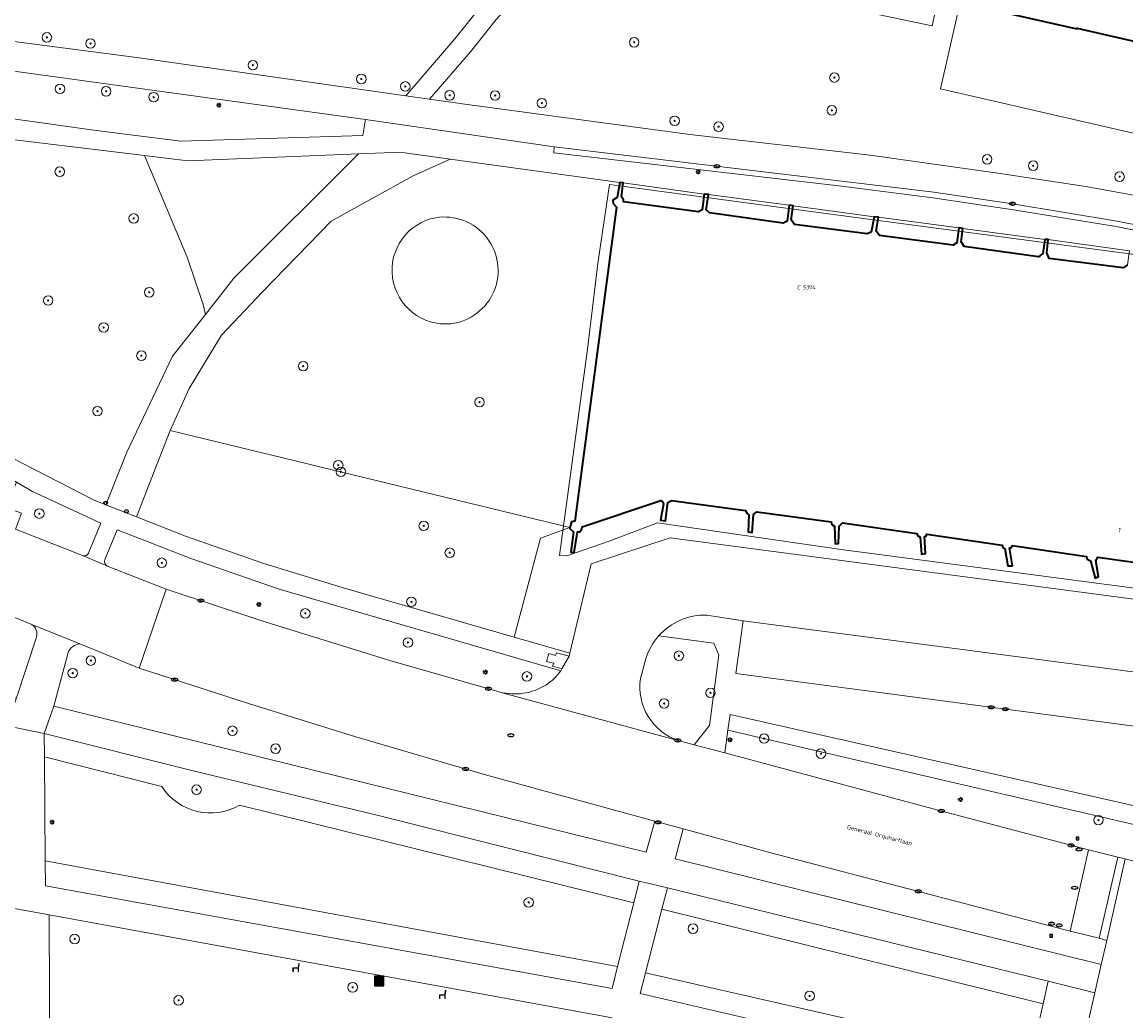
# Model space of a CAD drawing. Header units: metres. Extents: x 183765 to 187731, y 443805 to 446163.
# Tile 53 of 120: x 186158 to 186251, y 444577 to 444660. Entities that reach past the tile are written whole.
import ezdxf
from ezdxf.enums import TextEntityAlignment as Align

# ---------------------------------------------------------------- set-up
doc = ezdxf.new("R2010")
doc.units = ezdxf.units.M
doc.layers.get('0').update_dxf_attribs({"lineweight": 25})
for name, color, linetype, lineweight in [('B-WE-GR-BEPLANTING_CULTUUR_BOSPLANTSOEN-GV', 90, 'Continuous', 18), ('B-WE-GR-BEPLANTING_CULTUUR_HEESTERS-GV', 90, 'Continuous', 18), ('B-WE-GR-BOOM-S', 253, 'Continuous', 25), ('B-WE-GR-HAAG-GV', 90, 'Continuous', 13), ('B-WE-IE-MEUBILAIR-S', 7, 'Continuous', 25), ('B-WE-IE-MEUBILAIR_WEGMEUBILAIR-S', 7, 'Continuous', 25), ('B-WE-IE-MEUBILAIR_WEGMEUBILAIR_AFVALBAK-S', 7, 'Continuous', 25), ('B-WE-OG-BEBOUWING-GV', 7, 'Continuous', 35), ('B-WE-OG-BEBOUWING-T18', 10, 'Continuous', 18), ('B-WE-OG-TERREIN_BEGROEID-GV', 7, 'Continuous', 18), ('B-WE-OG-TERREIN_ERF-GV', 7, 'Continuous', 18), ('B-WE-OG-TERREIN_ONBEGROEID_ZAND-GV', 7, 'Continuous', 18), ('B-WE-OG-TOPOGRAFIE-T18', 10, 'Continuous', 18), ('B-WE-VH-GESLOTENVERHARDING_ASFALT-GV', 10, 'Continuous', 18), ('B-WE-VH-HALFVERHARDING_GRAVEL-GV', 130, 'Continuous', 18), ('B-WE-VH-ONVERHARD_ZAND-GV', 210, 'Continuous', 18), ('B-WE-VH-OPENVERHARDING_BETONSTRAATSTEEN-GV', 90, 'Continuous', 18), ('B-WE-VH-OPENVERHARDING_STRAATBAKSTEEN-GV', 90, 'Continuous', 18), ('B-WE-VH-OPENVERHARDING_TEGEL-GV', 90, 'Continuous', 18)]:
    doc.layers.add(name, color=color, linetype=linetype, lineweight=lineweight)
doc.layers.add('B-WE-KG-GRENS_PERCEEL-G', color=7, linetype='Continuous', lineweight=13, true_color=0xa55252)
doc.layers.add('B-WE-KG-GRENS_PERCEEL-S', color=7, linetype='Continuous', lineweight=25, true_color=0xa55252)
doc.styles.add('NLCS-ISO', font='NLCS-ISO.ttf')
doc.styles.add('NLCS-ISO-M200-T18', font='NLCS-ISO.ttf', dxfattribs={"height": 0.36})

# ---------------------------------------------------------------- blocks, each defined once
blk = doc.blocks.new('SIE-WEG_AFVALBAK-SO')
h = blk.add_hatch(color=256)
h.dxf.hatch_style = 1
h.paths.add_polyline_path([(-1.5, -1.5), (1.5, -1.5), (1.5, 1.5), (-1.5, 1.5)])
for points in [[(-2, -2), (2, -2), (2, 2), (-2, 2)], [(-1.5, -1.5), (1.5, -1.5), (1.5, 1.5), (-1.5, 1.5)]]:
    blk.add_lwpolyline(points, close=True)
blk = doc.blocks.new('SIE-MEUBILAIR_BORD_VERKEER-SO')
blk.add_lwpolyline([(-0.5625, -0.5625), (0.5625, -0.5625), (0.5625, 0.5625), (-0.5625, 0.5625)], close=True)
at = {"style": 'NLCS-ISO'}
blk.add_text('vb', height=0.75, dxfattribs=at).set_placement((0, 0), align=Align.MIDDLE_CENTER)
blk = doc.blocks.new('SIE-MEUBILAIR_PAAL_LICHTMAST-SO')
for points in [[(-0.62, 0), (-1, 0)], [(-0.71, 0.71), (-0.44, 0.44)], [(0, 1), (0, 0.62)], [(0.44, 0.44), (0.71, 0.71)], [(1, 0), (0.62, 0)], [(-0.71, -0.71), (-0.44, -0.44)], [(0, -0.62), (0, -1)], [(0.44, -0.44), (0.71, -0.71)]]:
    blk.add_lwpolyline(points)
blk.add_circle((0, 0), 0.5)
blk = doc.blocks.new('SIE-MEUBILAIR_PAAL_AFSLUITPAAL-SO')
blk.add_circle((0, 0), 0.75)
at = {"style": 'NLCS-ISO'}
blk.add_text('af', height=0.75, dxfattribs=at).set_placement((0, 0.05), align=Align.MIDDLE_CENTER)
blk = doc.blocks.new('SIE-MEUBILAIR_PUT_KOLK-SO')
blk.add_ellipse((0, 0), major_axis=(1.25, 0), ratio=0.54)
at = {"style": 'NLCS-ISO'}
blk.add_text('klk', height=0.75, dxfattribs=at).set_placement((0.03, 0), align=Align.MIDDLE_CENTER)
blk = doc.blocks.new('SIE-MEUBILAIR_PUT_RIOOLPUT-SO')
blk.add_ellipse((0, 0), major_axis=(1.25, 0), ratio=0.54)
at = {"style": 'NLCS-ISO'}
blk.add_text('ri', height=0.75, dxfattribs=at).set_placement((-0.04, 0.07), align=Align.MIDDLE_CENTER)
blk = doc.blocks.new('SIE-WEG_ZITBANK-SO')
at = {"color": 0, "linetype": 'ByBlock', "lineweight": 18}
blk.add_lwpolyline([(-0.91, -1.63), (-0.91, -0.2), (1.09, -0.2), (1.09, -1.63), (1.29, -1.63), (1.29, -0.21), (1.54, 1.78), (1.33, 1.78), (1.11, 0), (-1.11, 0), (-1.11, -1.63)], close=True, dxfattribs=at)
blk = doc.blocks.new('SGR-BOOM_GBKN-SO')
at = {"linetype": 'ByBlock', "lineweight": 18}
h = blk.add_hatch(color=0, dxfattribs=at)
h.dxf.hatch_style = 1
edge = h.paths.add_edge_path()
edge.add_arc((0, 0), 0.25, 0, 360)
at = {"color": 0, "linetype": 'ByBlock', "lineweight": 18}
for radius in [2, 0.25]:
    blk.add_circle((0, 0), radius, dxfattribs=at)
at = {"color": 0, "linetype": 'ByBlock', "lineweight": 18, "style": 'NLCS-ISO'}
blk.add_attdef('SOORT', (2.5, 0), '', height=1.5, dxfattribs=at)
blk = doc.blocks.new('SKG-PERCEELNUMMER-SO')
at = {"style": 'NLCS-ISO', "oblique": 10, "flags": 1}
for tag, p in [('GEMEENTECODE', (0, 2.55)), ('PERCEELGROOTTE', (0, -2.45))]:
    blk.add_attdef(tag, text='', height=1.8, dxfattribs=at).set_placement(p, align=Align.MIDDLE_CENTER)
at = {"style": 'NLCS-ISO', "oblique": 10}
blk.add_attdef('SECTIE', text='', height=1.8, dxfattribs=at).set_placement((-0.5, 0), align=Align.MIDDLE_RIGHT)
blk.add_attdef('PERCEELNUMMER', text='', height=1.8, dxfattribs=at).set_placement((0.5, 0), align=Align.MIDDLE_LEFT)

msp = doc.modelspace()

# ---------------------------------------------------------------- linework, layer by layer
at = {"layer": 'B-WE-GR-BEPLANTING_CULTUUR_BOSPLANTSOEN-GV', "flags": 128}
for points in [[(186263.552, 444708.114), (186240.207, 444711.908), (186226.843, 444713.083), (186223.663, 444700.61), (186225.54, 444692.376), (186240.798, 444689.046), (186234.319, 444659.258), (186218.759, 444662.527), (186221.388, 444674.097), (186210.917, 444676.207), (186210.174, 444675.01), (186206.27, 444670.03), (186203.624, 444666.684), (186199.83, 444662.064), (186197.718, 444659.771), (186195.557, 444657.07), (186192.137, 444653.09), (186195.087, 444652.671), (186213.986, 444650.139), (186229.13, 444648.399), (186240.022, 444646.862), (186247.4, 444645.731), (186254.279, 444644.461)], [(186255.334, 444649.297), (186235.016, 444653.97), (186236.133, 444658.888), (186236.662, 444661.214), (186236.785, 444661.187), (186242.762, 444687.288), (186244.28, 444694.538), (186265.813, 444689.65)], [(186168.197, 444648.36), (186154.276, 444650.032), (186147.854, 444650.924), (186143.334, 444650.984), (186138.696, 444650.805), (186137.685, 444650.652), (186139.823, 444642.024)], [(186146.315, 444631.354), (186149.399, 444628.503), (186156.013, 444623.527), (186163.918, 444619.458), (186164.964, 444619.045), (186166.73, 444623.463), (186170.545, 444631.515), (186173.307, 444635.025), (186173.118, 444635.844), (186171.786, 444639.84), (186168.197, 444648.36)]]:
    msp.add_lwpolyline(points, dxfattribs=at)
at = {"layer": 'B-WE-GR-BEPLANTING_CULTUUR_HEESTERS-GV', "flags": 128}
msp.add_lwpolyline([(186201.438, 444616.239), (186203.906, 444617.133), (186170.363, 444625.279), (186167.537, 444618.03), (186171.654, 444616.405), (186178.205, 444614.121), (186184.78, 444612.104), (186199.219, 444607.93)], close=True, dxfattribs=at)
at = {"layer": 'B-WE-GR-HAAG-GV'}
for points in [[(186162.769, 444607.353, 0.295987), (186161.79, 444606.627)], [(186169.652, 444595.377, 0.398066), (186176.187, 444593.829)]]:
    msp.add_lwpolyline(points, format="xyb", dxfattribs=at)
at = {"layer": 'B-WE-GR-HAAG-GV', "flags": 128}
for points in [[(186185.953, 444599.561), (186176.923, 444602.355), (186167.753, 444605.326), (186162.769, 444607.353)], [(186161.79, 444606.627), (186160.591, 444602.146), (186210.318, 444589.884), (186211.039, 444592.491), (186196.839, 444596.368), (186185.953, 444599.561)], [(186188.193, 444592.877), (186172.402, 444596.684), (186159.789, 444599.831), (186159.804, 444597.874), (186169.652, 444595.377)], [(186176.187, 444593.829), (186209.272, 444585.628), (186209.732, 444587.443), (186188.193, 444592.877)]]:
    msp.add_lwpolyline(points, dxfattribs=at)
for points in [[(186217.179, 444600.123), (186262.7, 444589.549), (186263.093, 444591.107), (186217.366, 444601.433)], [(186220.885, 444589.802), (186213.412, 444591.843), (186212.759, 444589.323), (186248.519, 444580.442), (186248.981, 444582.47), (186248.33, 444582.657), (186245.899, 444583.245)], [(186159.868, 444589.148), (186159.884, 444587.055), (186207.448, 444578.429), (186207.916, 444580.276)], [(186212.109, 444586.894), (186211.641, 444585.084), (186243.633, 444577.148), (186244.065, 444579.04)], [(186210.264, 444579.755), (186209.812, 444578.007), (186242.114, 444570.507), (186242.541, 444572.377)]]:
    msp.add_lwpolyline(points, close=True, dxfattribs=at)
at = {"layer": 'B-WE-KG-GRENS_PERCEEL-G', "flags": 128}
for points in [[(186203.035, 444614.784), (186205.388, 444632.11), (186206.266, 444639.297), (186207.239, 444645.92), (186208.088, 444645.826), (186225.825, 444643.43), (186242.437, 444641.22), (186253.649, 444639.737), (186254.439, 444639.605), (186254.179, 444637.905), (186253.25, 444630.973), (186253.182, 444630.973), (186252.564, 444626.599), (186254.341, 444619.731), (186256.403, 444611.757), (186255.333, 444611.521), (186241.769, 444613.305), (186226.693, 444615.298), (186211.268, 444617.512), (186207.201, 444615.975), (186203.657, 444614.741)], [(186203.657, 444614.741), (186203.035, 444614.784)]]:
    msp.add_lwpolyline(points, dxfattribs=at)
at = {"layer": 'B-WE-OG-BEBOUWING-GV', "flags": 128}
msp.add_lwpolyline([(186236.785, 444661.187), (186246.473, 444658.986), (186246.496, 444659.045), (186258.189, 444656.369), (186259.836, 444663.443), (186264.225, 444682.289), (186242.762, 444687.288)], close=True, dxfattribs=at)
msp.add_lwpolyline([(186250.716, 444639.194), (186250.362, 444638.926), (186244.135, 444639.725), (186243.942, 444640.181), (186244.064, 444641.299), (186243.785, 444641.311), (186243.612, 444640.142), (186243.245, 444639.861), (186237.018, 444640.724), (186236.762, 444641.104), (186236.909, 444642.247), (186236.566, 444642.284), (186236.394, 444641.026), (186236.078, 444640.834), (186229.889, 444641.646), (186229.608, 444642.013), (186229.806, 444643.195), (186229.463, 444643.206), (186229.214, 444641.935), (186228.872, 444641.781), (186222.772, 444642.556), (186222.479, 444642.948), (186222.651, 444644.143), (186222.308, 444644.192), (186222.149, 444642.858), (186221.819, 444642.691), (186215.617, 444643.542), (186215.35, 444643.807), (186215.534, 444645.091), (186215.179, 444645.127), (186215.019, 444643.806), (186214.703, 444643.639), (186208.412, 444644.464), (186208.398, 444644.654), (186208.232, 444644.882), (186208.38, 444646.064), (186208.1, 444646.101), (186207.877, 444644.83), (186207.522, 444644.625), (186207.549, 444644.333), (186207.83, 444644.029), (186204.327, 444617.661), (186204.035, 444617.596), (186203.906, 444617.133), (186203.898, 444617.036), (186204.217, 444616.771), (186203.996, 444615.068), (186204.275, 444615.031), (186204.56, 444616.76), (186204.738, 444616.761), (186204.927, 444617.015), (186204.939, 444617.181), (186211.533, 444619.393), (186211.699, 444619.292), (186211.776, 444619.127), (186211.528, 444617.755), (186211.935, 444617.705), (186212.131, 444619.23), (186212.448, 444619.397), (186218.641, 444618.564), (186218.778, 444618.306), (186218.943, 444618.205), (186218.873, 444616.757), (186219.217, 444616.708), (186219.337, 444618.232), (186219.615, 444618.462), (186225.845, 444617.605), (186225.907, 444617.371), (186226.123, 444617.232), (186226.193, 444615.772), (186226.473, 444615.798), (186226.504, 444617.246), (186226.808, 444617.514), (186233.034, 444616.643), (186233.087, 444616.449), (186233.316, 444616.323), (186233.424, 444614.888), (186233.767, 444614.953), (186233.671, 444616.388), (186233.811, 444616.414), (186233.886, 444616.566), (186240.189, 444615.647), (186240.254, 444615.463), (186240.42, 444615.362), (186240.68, 444613.903), (186241.074, 444613.917), (186240.826, 444615.415), (186240.966, 444615.428), (186241.066, 444615.631), (186247.269, 444614.708), (186247.346, 444614.464), (186247.626, 444614.338), (186248.013, 444612.892), (186248.292, 444613.02), (186248.058, 444614.328), (186248.234, 444614.646), (186254.41, 444613.783)], dxfattribs=at)
at = {"layer": 'B-WE-OG-TERREIN_BEGROEID-GV', "flags": 128}
for points in [[(186153.734, 444669.399), (186155.086, 444658.221), (186167.756, 444656.55), (186190.14, 444653.373), (186194.248, 444658.155), (186196.428, 444660.879)], [(186158.811, 444620.152), (186157.454, 444620.937), (186156.629, 444618.821), (186157.879, 444618.333), (186157.358, 444616.982), (186162.985, 444614.771)], [(186163.522, 444615.06), (186164.528, 444617.484), (186158.811, 444620.152)], [(186179.497, 444611.967), (186172.17, 444614.502), (186165.919, 444616.923), (186164.886, 444614.5)], [(186165.131, 444613.878), (186165.148, 444613.871), (186170.01, 444611.965), (186178.061, 444609.307), (186188.808, 444605.974), (186197.967, 444603.338), (186198.026, 444603.321)], [(186203.154, 444605.095), (186179.497, 444611.967)], [(186158.745, 444608.99), (186157.307, 444609.575), (186156.147, 444610.191), (186153.639, 444604.639), (186156.537, 444602.815), (186157.451, 444602.831), (186159.143, 444607.931)], [(186216.417, 444606.421), (186215.981, 444607.422), (186211.362, 444608.035)], [(186213.072, 444599.235), (186214.338, 444598.896), (186215.643, 444600.499), (186216.417, 444606.421)], [(186210.261, 444606.022), (186209.834, 444604.463)], [(186169.652, 444595.377), (186159.804, 444597.874), (186159.868, 444589.148), (186207.916, 444580.276), (186209.272, 444585.628), (186176.187, 444593.829)], [(186207.001, 444576.064), (186160.188, 444584.613), (186160.251, 444570.86)]]:
    msp.add_lwpolyline(points, dxfattribs=at)
for points in [[(186136.573, 444658.145), (186137.401, 444652.413), (186147.229, 444652.649), (186153.949, 444651.876), (186164.147, 444650.449), (186171.253, 444649.557), (186186.535, 444650.032), (186186.76, 444651.377), (186147.444, 444656.798)], [(186186.157, 444648.491), (186171.848, 444647.921), (186168.197, 444648.36), (186171.786, 444639.84), (186173.118, 444635.844), (186173.307, 444635.025), (186175.691, 444638.054)], [(186207.83, 444644.029), (186207.549, 444644.333), (186207.522, 444644.625), (186207.877, 444644.83), (186208.1, 444646.101), (186193.854, 444648.055), (186190.767, 444646.651), (186183.865, 444642.837), (186178.113, 444636.904), (186174.662, 444633.271), (186171.937, 444628.791), (186170.363, 444625.279), (186203.906, 444617.133), (186204.035, 444617.596), (186204.327, 444617.661)], [(186217.179, 444600.123), (186216.905, 444598.209), (186235.145, 444593.329), (186247.433, 444590.085), (186249.896, 444589.466), (186250.534, 444589.317), (186261.904, 444586.393), (186262.7, 444589.549)], [(186211.641, 444585.084), (186210.264, 444579.755), (186242.541, 444572.377), (186243.633, 444577.148)]]:
    msp.add_lwpolyline(points, close=True, dxfattribs=at)
at = {"layer": 'B-WE-OG-TERREIN_BEGROEID-GV'}
for points in [[(186193.915, 444634.24, -0.955888), (186192.644, 444643.14)], [(186192.644, 444643.14, 0.955888), (186193.915, 444634.24)], [(186192.644, 444643.14, -1.02486), (186193.915, 444634.24)], [(186193.915, 444634.24, 1.02486), (186192.644, 444643.14)], [(186162.985, 444614.771, 0.470237), (186163.522, 444615.06)], [(186164.886, 444614.5, 0.416987), (186165.131, 444613.878)], [(186159.143, 444607.931, 0.312542), (186158.745, 444608.99)], [(186211.362, 444608.035, 0.112692), (186210.261, 444606.022)], [(186201.899, 444603.908, 0.086815), (186203.154, 444605.095)], [(186198.026, 444603.321, 0.207373), (186201.899, 444603.908)], [(186209.834, 444604.463, 0.36624), (186213.072, 444599.235)], [(186176.187, 444593.829, -0.398066), (186169.652, 444595.377)]]:
    msp.add_lwpolyline(points, format="xyb", dxfattribs=at)
at = {"layer": 'B-WE-OG-TERREIN_ERF-GV', "flags": 128}
for points in [[(186215.179, 444645.127), (186208.38, 444646.064), (186208.232, 444644.882), (186208.398, 444644.654), (186208.412, 444644.464), (186214.703, 444643.639), (186215.019, 444643.806)], [(186222.308, 444644.192), (186215.534, 444645.091), (186215.35, 444643.807), (186215.617, 444643.542), (186221.819, 444642.691), (186222.149, 444642.858)], [(186229.463, 444643.206), (186222.651, 444644.143), (186222.479, 444642.948), (186222.772, 444642.556), (186228.872, 444641.781), (186229.214, 444641.935)], [(186236.566, 444642.284), (186229.806, 444643.195), (186229.608, 444642.013), (186229.889, 444641.646), (186236.078, 444640.834), (186236.394, 444641.026)], [(186243.785, 444641.311), (186236.909, 444642.247), (186236.762, 444641.104), (186237.018, 444640.724), (186243.245, 444639.861), (186243.612, 444640.142)], [(186250.889, 444640.363), (186244.064, 444641.299), (186243.942, 444640.181), (186244.135, 444639.725), (186250.362, 444638.926), (186250.716, 444639.194)]]:
    msp.add_lwpolyline(points, close=True, dxfattribs=at)
at = {"layer": 'B-WE-OG-TERREIN_ONBEGROEID_ZAND-GV', "flags": 128}
msp.add_lwpolyline([(186240.798, 444689.046), (186225.54, 444692.376), (186221.388, 444674.097), (186218.759, 444662.527), (186234.319, 444659.258)], close=True, dxfattribs=at)
at = {"layer": 'B-WE-VH-GESLOTENVERHARDING_ASFALT-GV', "flags": 128}
for points in [[(186210.595, 444714.95), (186210.989, 444712.645), (186212.684, 444706.712), (186213.411, 444700.839), (186213.713, 444692.968), (186212.926, 444687.156), (186212.018, 444682.555), (186209.869, 444677.741), (186208.779, 444675.985), (186204.934, 444671.081), (186202.301, 444667.751), (186198.547, 444663.18), (186196.428, 444660.879), (186194.248, 444658.155), (186190.14, 444653.373), (186192.137, 444653.09), (186195.557, 444657.07), (186197.718, 444659.771), (186199.83, 444662.064), (186203.624, 444666.684)], [(186279.673, 444639.457), (186279.5, 444638.821), (186277.385, 444639.494), (186266.094, 444641.82), (186255.605, 444644.165), (186254.279, 444644.461), (186247.4, 444645.731), (186240.022, 444646.862), (186229.13, 444648.399), (186213.986, 444650.139), (186195.087, 444652.671), (186192.137, 444653.09), (186190.14, 444653.373), (186167.756, 444656.55), (186155.086, 444658.221), (186136.116, 444660.722), (186134.559, 444660.861), (186131.357, 444660.66), (186130.451, 444660.47), (186130.077, 444660.467)], [(186129.315, 444656.719), (186131.914, 444658.213), (186134.203, 444658.279), (186134.973, 444658.235), (186136.573, 444658.145), (186147.444, 444656.798), (186186.76, 444651.377), (186202.597, 444649.087), (186234.465, 444645.297), (186241.07, 444644.312), (186249.856, 444642.842), (186259.053, 444641.027), (186276.866, 444637.034), (186278.801, 444636.6), (186278.868, 444636.865)], [(186151.154, 444612.841), (186156.147, 444610.191), (186157.307, 444609.575), (186158.745, 444608.99), (186162.769, 444607.353), (186167.753, 444605.326), (186170.01, 444611.965), (186165.148, 444613.871), (186165.131, 444613.878), (186162.985, 444614.771), (186157.358, 444616.982), (186153.701, 444618.4), (186153.576, 444618.452), (186153.561, 444618.458)]]:
    msp.add_lwpolyline(points, dxfattribs=at)
at = {"layer": 'B-WE-VH-HALFVERHARDING_GRAVEL-GV', "flags": 128}
msp.add_lwpolyline([(186160.251, 444570.86), (186160.188, 444584.613), (186156.971, 444585.201), (186156.58, 444579.465), (186156.497, 444573.958), (186157.223, 444574.169), (186157.329, 444571.473)], dxfattribs=at)
at = {"layer": 'B-WE-VH-ONVERHARD_ZAND-GV'}
for points in [[(186162.769, 444607.353, 0.295987), (186161.79, 444606.627)], [(186169.652, 444595.377, 0.398066), (186176.187, 444593.829)]]:
    msp.add_lwpolyline(points, format="xyb", dxfattribs=at)
at = {"layer": 'B-WE-VH-ONVERHARD_ZAND-GV', "flags": 128}
for points in [[(186185.953, 444599.561), (186176.923, 444602.355), (186167.753, 444605.326), (186162.769, 444607.353)], [(186161.79, 444606.627), (186160.591, 444602.146), (186210.318, 444589.884), (186211.039, 444592.491), (186196.839, 444596.368), (186185.953, 444599.561)], [(186188.193, 444592.877), (186172.402, 444596.684), (186159.789, 444599.831), (186159.804, 444597.874), (186169.652, 444595.377)], [(186176.187, 444593.829), (186209.272, 444585.628), (186209.732, 444587.443), (186188.193, 444592.877)]]:
    msp.add_lwpolyline(points, dxfattribs=at)
for points in [[(186217.179, 444600.123), (186262.7, 444589.549), (186263.093, 444591.107), (186217.366, 444601.433)], [(186220.885, 444589.802), (186213.412, 444591.843), (186212.759, 444589.323), (186248.519, 444580.442), (186248.981, 444582.47), (186248.33, 444582.657), (186245.899, 444583.245)], [(186159.868, 444589.148), (186159.884, 444587.055), (186207.448, 444578.429), (186207.916, 444580.276)], [(186212.109, 444586.894), (186211.641, 444585.084), (186243.633, 444577.148), (186244.065, 444579.04)], [(186210.264, 444579.755), (186209.812, 444578.007), (186242.114, 444570.507), (186242.541, 444572.377)]]:
    msp.add_lwpolyline(points, close=True, dxfattribs=at)
at = {"layer": 'B-WE-VH-OPENVERHARDING_BETONSTRAATSTEEN-GV', "flags": 128}
for points in [[(186218.462, 444609.3), (186217.834, 444604.865), (186251.93, 444600.373), (186257.498, 444596.282), (186259.758, 444599.428)], [(186260.695, 444599.568), (186253.752, 444604.674), (186218.462, 444609.3)]]:
    msp.add_lwpolyline(points, dxfattribs=at)
msp.add_lwpolyline([(186249.896, 444589.466), (186247.433, 444590.085), (186245.899, 444583.245), (186248.33, 444582.657)], close=True, dxfattribs=at)
at = {"layer": 'B-WE-VH-OPENVERHARDING_STRAATBAKSTEEN-GV', "flags": 128}
for points in [[(186258.941, 444640.537), (186249.768, 444642.397), (186241.139, 444643.809), (186234.369, 444644.798), (186226.483, 444645.81), (186202.569, 444648.594), (186202.597, 444649.087), (186186.76, 444651.377), (186186.535, 444650.032), (186171.253, 444649.557), (186164.147, 444650.449), (186153.949, 444651.876)], [(186154.276, 444650.032), (186168.197, 444648.36), (186171.848, 444647.921), (186186.157, 444648.491), (186189.033, 444648.605), (186190.059, 444648.575), (186193.854, 444648.055), (186208.1, 444646.101), (186208.38, 444646.064), (186215.179, 444645.127), (186215.534, 444645.091), (186222.308, 444644.192), (186222.651, 444644.143), (186229.463, 444643.206), (186229.806, 444643.195), (186236.566, 444642.284), (186236.909, 444642.247), (186243.785, 444641.311), (186244.064, 444641.299), (186250.889, 444640.363)], [(186318.967, 444612.914), (186319.665, 444615.996), (186277.693, 444625.622), (186271.379, 444627.07), (186265.975, 444603.633), (186265.556, 444603.504), (186255.657, 444610.537), (186254.863, 444610.642), (186212.322, 444616.272), (186205.702, 444614.085), (186203.916, 444606.572), (186203.837, 444606.345), (186203.241, 444605.255), (186203.154, 444605.095)], [(186254.41, 444613.783), (186248.234, 444614.646), (186248.058, 444614.328), (186248.292, 444613.02), (186248.013, 444612.892), (186247.626, 444614.338), (186247.346, 444614.464), (186247.269, 444614.708), (186241.066, 444615.631), (186240.966, 444615.428), (186240.826, 444615.415), (186241.074, 444613.917), (186240.68, 444613.903), (186240.42, 444615.362), (186240.254, 444615.463), (186240.189, 444615.647), (186233.886, 444616.566), (186233.811, 444616.414), (186233.671, 444616.388), (186233.767, 444614.953), (186233.424, 444614.888), (186233.316, 444616.323), (186233.087, 444616.449), (186233.034, 444616.643), (186226.808, 444617.514), (186226.504, 444617.246), (186226.473, 444615.798), (186226.193, 444615.772), (186226.123, 444617.232), (186225.907, 444617.371), (186225.845, 444617.605), (186219.615, 444618.462), (186219.337, 444618.232), (186219.217, 444616.708), (186218.873, 444616.757), (186218.943, 444618.205), (186218.778, 444618.306), (186218.641, 444618.564), (186212.448, 444619.397), (186212.131, 444619.23), (186211.935, 444617.705), (186211.528, 444617.755), (186211.776, 444619.127), (186211.699, 444619.292), (186211.533, 444619.393), (186204.939, 444617.181), (186204.927, 444617.015), (186204.738, 444616.761), (186204.56, 444616.76), (186204.275, 444615.031), (186203.996, 444615.068), (186204.217, 444616.771), (186203.898, 444617.036), (186203.906, 444617.133), (186201.438, 444616.239), (186199.219, 444607.93), (186203.916, 444606.572), (186205.702, 444614.085), (186212.322, 444616.272), (186254.863, 444610.642)], [(186215.404, 444609.775), (186218.462, 444609.3), (186253.752, 444604.674), (186260.695, 444599.568), (186264.075, 444597.081), (186264.342, 444596.679), (186272.211, 444594.947), (186307.009, 444586.889), (186305.906, 444582.314), (186305.741, 444581.106), (186305.237, 444579.785)], [(186218.462, 444609.3), (186215.404, 444609.775)], [(186259.758, 444599.428), (186257.498, 444596.282), (186251.93, 444600.373), (186217.834, 444604.865), (186218.462, 444609.3)], [(186211.362, 444608.035), (186215.981, 444607.422), (186216.417, 444606.421), (186215.643, 444600.499), (186214.338, 444598.896), (186216.905, 444598.209), (186217.179, 444600.123), (186217.366, 444601.433), (186263.093, 444591.107), (186264.378, 444596.201), (186264.342, 444596.679), (186264.075, 444597.081), (186260.695, 444599.568)], [(186209.834, 444604.463), (186210.261, 444606.022)], [(186198.026, 444603.321), (186213.072, 444599.235)]]:
    msp.add_lwpolyline(points, dxfattribs=at)
for points in [[(186202.597, 444649.087), (186202.569, 444648.594), (186226.483, 444645.81), (186234.369, 444644.798), (186241.139, 444643.809), (186249.768, 444642.397), (186258.941, 444640.537), (186276.769, 444636.6), (186276.866, 444637.034), (186259.053, 444641.027), (186249.856, 444642.842), (186241.07, 444644.312), (186234.465, 444645.297)], [(186171.937, 444628.791), (186174.662, 444633.271), (186178.113, 444636.904), (186183.865, 444642.837), (186190.767, 444646.651), (186193.854, 444648.055), (186190.059, 444648.575), (186189.033, 444648.605), (186186.157, 444648.491), (186175.691, 444638.054), (186173.307, 444635.025), (186170.545, 444631.515), (186166.73, 444623.463), (186164.964, 444619.045), (186167.537, 444618.03), (186170.363, 444625.279)], [(186247.433, 444590.085), (186235.145, 444593.329), (186216.905, 444598.209), (186214.338, 444598.896), (186213.072, 444599.235), (186198.026, 444603.321), (186197.967, 444603.338), (186188.808, 444605.974), (186178.061, 444609.307), (186170.01, 444611.965), (186167.753, 444605.326), (186176.923, 444602.355), (186185.953, 444599.561), (186196.839, 444596.368), (186211.039, 444592.491), (186213.412, 444591.843), (186220.885, 444589.802), (186245.899, 444583.245)], [(186274.504, 444574.014), (186274.902, 444575.799), (186276.437, 444582.655), (186269.655, 444584.399), (186261.904, 444586.393), (186250.534, 444589.317), (186248.981, 444582.47), (186248.519, 444580.442), (186247.966, 444578.073), (186246.056, 444569.611), (186245.536, 444567.424), (186243.987, 444560.613), (186240.967, 444547.411), (186240.686, 444546.186), (186246.711, 444544.792), (186246.78, 444545.091), (186251.247, 444544.06), (186251.185, 444543.788), (186266.785, 444540.225), (186267.065, 444541.467), (186271.649, 444561.46), (186272.178, 444563.803), (186273.932, 444571.562)], [(186250.534, 444589.317), (186249.896, 444589.466), (186248.33, 444582.657), (186248.981, 444582.47)], [(186247.966, 444578.073), (186244.065, 444579.04), (186243.633, 444577.148), (186242.541, 444572.377), (186242.114, 444570.507), (186246.056, 444569.611)]]:
    msp.add_lwpolyline(points, close=True, dxfattribs=at)
at = {"layer": 'B-WE-VH-OPENVERHARDING_STRAATBAKSTEEN-GV'}
for points in [[(186211.362, 444608.035, -0.223414), (186215.404, 444609.775)], [(186215.404, 444609.775, 0.223414), (186211.362, 444608.035)], [(186210.261, 444606.022, -0.112692), (186211.362, 444608.035)], [(186203.154, 444605.095, -0.086815), (186201.899, 444603.908)], [(186201.899, 444603.908, -0.207373), (186198.026, 444603.321)], [(186213.072, 444599.235, -0.36624), (186209.834, 444604.463)]]:
    msp.add_lwpolyline(points, format="xyb", dxfattribs=at)
at = {"layer": 'B-WE-VH-OPENVERHARDING_TEGEL-GV', "flags": 128}
for points in [[(186258.189, 444656.369), (186246.496, 444659.045), (186246.473, 444658.986), (186236.785, 444661.187), (186236.662, 444661.214), (186236.133, 444658.888), (186235.016, 444653.97), (186255.334, 444649.297)], [(186142.549, 444629.244), (186144.579, 444630.844), (186148.402, 444627.102), (186153.322, 444623.325), (186156.55, 444621.459), (186157.454, 444620.937), (186158.811, 444620.152), (186164.528, 444617.484), (186163.522, 444615.06)], [(186167.537, 444618.03), (186164.964, 444619.045), (186163.918, 444619.458), (186156.013, 444623.527), (186149.399, 444628.503), (186146.315, 444631.354)], [(186164.886, 444614.5), (186165.919, 444616.923), (186172.17, 444614.502), (186179.497, 444611.967), (186203.154, 444605.095), (186203.241, 444605.255), (186202.464, 444605.492), (186202.572, 444605.742), (186201.95, 444605.891), (186202.137, 444606.553), (186202.708, 444606.375), (186202.789, 444606.621), (186203.837, 444606.345), (186203.916, 444606.572), (186199.219, 444607.93), (186184.78, 444612.104), (186178.205, 444614.121), (186171.654, 444616.405), (186167.537, 444618.03)], [(186162.985, 444614.771), (186165.131, 444613.878)], [(186162.769, 444607.353), (186158.745, 444608.99)], [(186159.143, 444607.931), (186157.451, 444602.831), (186156.649, 444600.478), (186159.789, 444599.831), (186160.591, 444602.146), (186161.79, 444606.627)]]:
    msp.add_lwpolyline(points, dxfattribs=at)
at = {"layer": 'B-WE-VH-OPENVERHARDING_TEGEL-GV'}
for points in [[(186163.522, 444615.06, -0.470237), (186162.985, 444614.771)], [(186165.131, 444613.878, -0.416987), (186164.886, 444614.5)], [(186158.745, 444608.99, -0.312542), (186159.143, 444607.931)], [(186161.79, 444606.627, -0.295987), (186162.769, 444607.353)]]:
    msp.add_lwpolyline(points, format="xyb", dxfattribs=at)
at = {"layer": 'B-WE-VH-OPENVERHARDING_TEGEL-GV', "flags": 128}
for points in [[(186203.837, 444606.345), (186202.789, 444606.621), (186202.708, 444606.375), (186202.137, 444606.553), (186201.95, 444605.891), (186202.572, 444605.742), (186202.464, 444605.492), (186203.241, 444605.255)], [(186160.591, 444602.146), (186159.789, 444599.831), (186172.402, 444596.684), (186188.193, 444592.877), (186209.732, 444587.443), (186212.109, 444586.894), (186244.065, 444579.04), (186247.966, 444578.073), (186248.519, 444580.442), (186212.759, 444589.323), (186213.412, 444591.843), (186211.039, 444592.491), (186210.318, 444589.884)], [(186209.812, 444578.007), (186210.264, 444579.755), (186211.641, 444585.084), (186212.109, 444586.894), (186209.732, 444587.443), (186209.272, 444585.628), (186207.916, 444580.276), (186207.448, 444578.429), (186159.884, 444587.055), (186159.868, 444589.148), (186159.804, 444597.874), (186159.789, 444599.831), (186156.649, 444600.478), (186156.697, 444598.211), (186156.971, 444585.201), (186160.188, 444584.613), (186207.001, 444576.064), (186209.196, 444575.569), (186218.144, 444573.547), (186240.433, 444568.552), (186244.05, 444567.728), (186245.536, 444567.424), (186246.056, 444569.611), (186242.114, 444570.507)]]:
    msp.add_lwpolyline(points, close=True, dxfattribs=at)

# ---------------------------------------------------------------- block references
at = {"layer": 'B-WE-GR-BOOM-S', "xscale": 0.2, "yscale": 0.2, "zscale": 0.2}
for p in [(186160.008, 444658.278), (186163.665, 444657.762), (186209.302, 444657.865), (186177.299, 444655.943), (186186.404, 444654.784), (186226.117, 444654.903), (186161.104, 444653.964), (186164.978, 444653.751), (186190.093, 444654.161), (186193.819, 444653.412), (186197.633, 444653.394), (186168.967, 444653.264), (186201.558, 444652.756), (186225.904, 444652.154), (186212.706, 444651.278), (186216.394, 444650.78), (186238.945, 444648.041), (186161.086, 444647.006), (186242.806, 444647.508), (186250.058, 444646.584), (186167.29, 444643.081), (186168.599, 444636.878), (186160.115, 444636.189), (186164.771, 444633.925), (186167.94, 444631.558), (186181.525, 444630.684), (186196.321, 444627.656), (186164.25, 444626.895), (186184.467, 444622.365), (186184.69, 444621.805), (186159.369, 444618.3), (186191.641, 444617.267), (186193.823, 444615.014), (186169.65, 444614.173), (186190.607, 444610.897), (186181.697, 444609.922), (186190.318, 444607.48), (186213.062, 444606.366), (186163.69, 444605.96), (186162.173, 444604.911), (186200.307, 444604.631), (186215.713, 444603.255), (186211.817, 444602.356), (186175.583, 444600.069), (186220.217, 444599.414), (186179.204, 444598.563), (186224.986, 444598.149), (186172.574, 444595.119), (186248.282, 444592.566), (186200.454, 444585.659), (186214.247, 444583.457), (186162.339, 444582.583), (186185.676, 444578.532), (186171.064, 444577.434), (186224.039, 444577.807)]:
    msp.add_blockref('SGR-BOOM_GBKN-SO', p, dxfattribs=at)
at = {"layer": 'B-WE-IE-MEUBILAIR-S', "xscale": 0.2, "yscale": 0.2, "zscale": 0.2}
for name, p in [('SIE-MEUBILAIR_PAAL_LICHTMAST-SO', (186174.437, 444652.591)), ('SIE-MEUBILAIR_PAAL_LICHTMAST-SO', (186214.673, 444647.001)), ('SIE-MEUBILAIR_PUT_KOLK-SO', (186216.247, 444647.463)), ('SIE-MEUBILAIR_PUT_KOLK-SO', (186241.07, 444644.312)), ('SIE-MEUBILAIR_PAAL_AFSLUITPAAL-SO', (186164.936, 444619.195)), ('SIE-MEUBILAIR_PAAL_AFSLUITPAAL-SO', (186166.681, 444618.487)), ('SIE-MEUBILAIR_PUT_KOLK-SO', (186172.927, 444611.002)), ('SIE-MEUBILAIR_PAAL_LICHTMAST-SO', (186177.801, 444610.677)), ('SIE-MEUBILAIR_PAAL_LICHTMAST-SO', (186196.814, 444604.979)), ('SIE-MEUBILAIR_PUT_KOLK-SO', (186170.734, 444604.36)), ('SIE-MEUBILAIR_PUT_KOLK-SO', (186197.074, 444603.596)), ('SIE-MEUBILAIR_PUT_KOLK-SO', (186239.276, 444602.04)), ('SIE-MEUBILAIR_PUT_KOLK-SO', (186240.473, 444601.882)), ('SIE-MEUBILAIR_PUT_RIOOLPUT-SO', (186198.958, 444599.692)), ('SIE-MEUBILAIR_PUT_KOLK-SO', (186212.966, 444599.258)), ('SIE-MEUBILAIR_PAAL_LICHTMAST-SO', (186217.351, 444599.312)), ('SIE-MEUBILAIR_PUT_KOLK-SO', (186195.148, 444596.869)), ('SIE-MEUBILAIR_PAAL_LICHTMAST-SO', (186236.69, 444594.301)), ('SIE-MEUBILAIR_PUT_KOLK-SO', (186235.089, 444593.344)), ('SIE-MEUBILAIR_PAAL_LICHTMAST-SO', (186160.442, 444592.396)), ('SIE-MEUBILAIR_PUT_KOLK-SO', (186211.321, 444592.384)), ('SIE-MEUBILAIR_BORD_VERKEER-SO', (186246.522, 444591.023)), ('SIE-MEUBILAIR_PUT_KOLK-SO', (186245.986, 444590.443)), ('SIE-MEUBILAIR_PUT_KOLK-SO', (186246.649, 444590.106)), ('SIE-MEUBILAIR_PUT_RIOOLPUT-SO', (186246.287, 444586.882)), ('SIE-MEUBILAIR_PUT_KOLK-SO', (186233.165, 444586.592)), ('SIE-MEUBILAIR_PUT_KOLK-SO', (186244.344, 444583.865)), ('SIE-MEUBILAIR_PUT_KOLK-SO', (186244.984, 444583.727)), ('SIE-MEUBILAIR_BORD_VERKEER-SO', (186244.312, 444582.847))]:
    msp.add_blockref(name, p, dxfattribs=at)
at = {"layer": 'B-WE-IE-MEUBILAIR_WEGMEUBILAIR-S', "xscale": 0.2, "yscale": 0.2, "zscale": 0.2}
for p in [(186180.882, 444580.174), (186193.185, 444577.905)]:
    msp.add_blockref('SIE-WEG_ZITBANK-SO', p, dxfattribs=at)
at = {"layer": 'B-WE-IE-MEUBILAIR_WEGMEUBILAIR_AFVALBAK-S', "xscale": 0.2, "yscale": 0.2, "zscale": 0.2}
msp.add_blockref('SIE-WEG_AFVALBAK-SO', (186187.902, 444579.059), dxfattribs=at)
at = {"layer": 'B-WE-KG-GRENS_PERCEEL-S', "xscale": 0.2, "yscale": 0.2, "zscale": 0.2}
msp.add_blockref('SKG-PERCEELNUMMER-SO', (186223.345, 444637.305), dxfattribs=at).add_auto_attribs({'PERCEELNUMMER': '5314', 'SECTIE': 'C'})

# ---------------------------------------------------------------- texts
at = {"layer": 'B-WE-OG-BEBOUWING-T18', "style": 'NLCS-ISO-M200-T18'}
msp.add_text('1', height=0.36, rotation=352, dxfattribs=at).set_placement((186250.061, 444616.915), align=Align.MIDDLE)
at = {"layer": 'B-WE-OG-TOPOGRAFIE-T18', "style": 'NLCS-ISO-M200-T18'}
msp.add_text('Generaal Urquhartlaan', height=0.36, rotation=345.5, dxfattribs=at).set_placement((186229.891, 444591.257), align=Align.MIDDLE)

doc.saveas('drawing.dxf')
